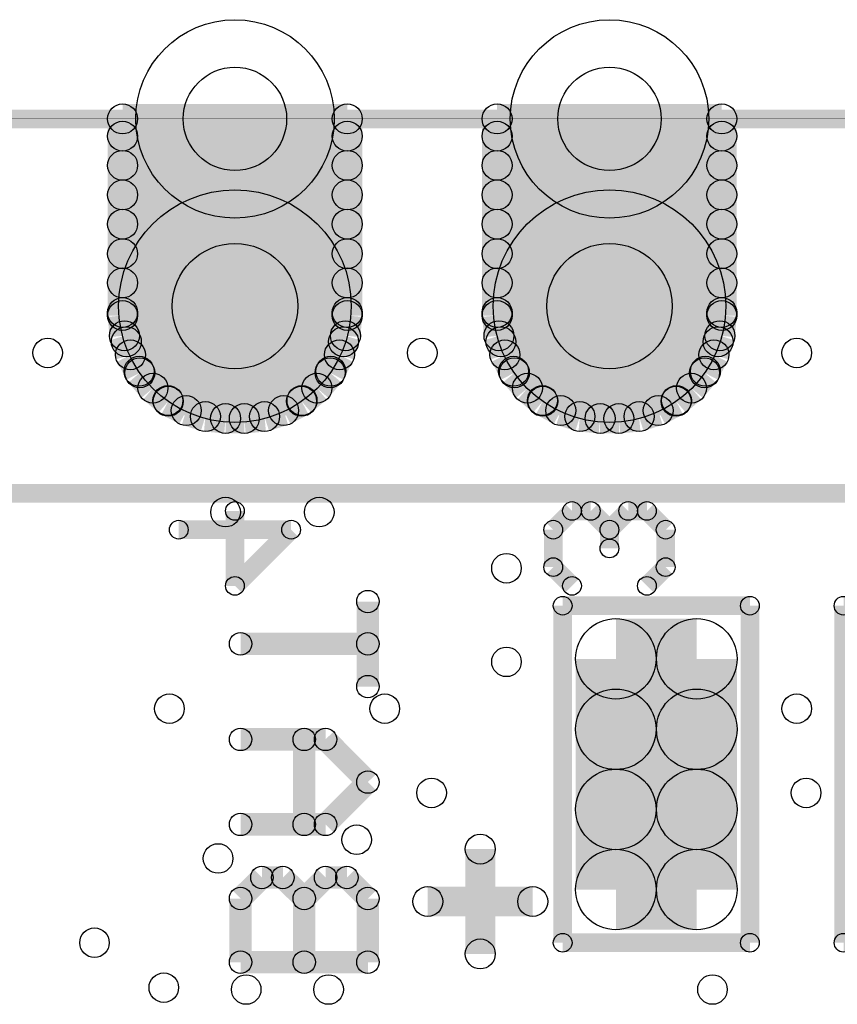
# Model space of a CAD drawing. Extents: x 0 to 26.8, y 0 to 19.7.
# Tile 9 of 12: x 12.3 to 17.9, y 13.1 to 19.7. Entities that reach past the tile are written whole.
import ezdxf

# ---------------------------------------------------------------- set-up
doc = ezdxf.new("R2010")
doc.units = 0
doc.layers.get('0').update_dxf_attribs({"linetype": 'CONTINUOUS'})
for name, color, linetype in [('SEEEDSTUDIOXIAONRF52840V1_1_GBO', 7, 'CONTINUOUS'), ('SEEEDSTUDIOXIAONRF52840V1_1_GBS', 6, 'CONTINUOUS'), ('SEEEDSTUDIOXIAONRF52840V1_1_TXT', 12, 'CONTINUOUS')]:
    doc.layers.add(name, color=color, linetype=linetype)

# ---------------------------------------------------------------- blocks, each defined once
blk = doc.blocks.new('ROUND_3')
blk.add_circle((0, 0), 0.0635)
blk = doc.blocks.new('ROUND_18')
blk.add_circle((0, 0), 0.1016)
blk = doc.blocks.new('ROUND_19')
blk.add_circle((0, 0), 0.0762)
blk = doc.blocks.new('ROUND_26')
blk.add_circle((0, 0), 0.7887)
blk = doc.blocks.new('ROUND_27')
blk.add_circle((0, 0), 0.6731)
blk = doc.blocks.new('ROUND_21')
blk.add_circle((0, 0), 0.2731)
blk = doc.blocks.new('ROUND_85')
blk.add_circle((0, 0), 0.1003)
blk = doc.blocks.new('ROUND_86')
blk.add_circle((0, 0), 0.3505)
blk = doc.blocks.new('ROUND_87')
blk.add_circle((0, 0), 0.4254)

msp = doc.modelspace()

# ---------------------------------------------------------------- linework, layer by layer
at = {"layer": 'SEEEDSTUDIOXIAONRF52840V1_1_GBO'}
for points, const_width in [([(7.4295, 19.0627), (25.2095, 19.0627)], 0.127), ([(24.892, 19.0627), (7.747, 19.0627)], 0.00254), ([(25.2095, 16.5227), (7.4295, 16.5227)], 0.127), ([(13.7795, 15.89532), (13.7795, 16.40332)], 0.127), ([(16.0655, 16.40332), (15.9385, 16.27632)], 0.127), ([(16.1925, 16.40332), (16.0655, 16.40332)], 0.127), ([(16.3195, 16.27632), (16.1925, 16.40332)], 0.127), ([(16.3195, 16.27632), (16.4465, 16.40332)], 0.127), ([(16.4465, 16.40332), (16.5735, 16.40332)], 0.127), ([(16.5735, 16.40332), (16.7005, 16.27632)], 0.127), ([(13.3985, 16.27632), (14.1605, 16.27632)], 0.127), ([(14.1605, 16.27632), (13.7795, 15.89532)], 0.127), ([(15.9385, 16.27632), (15.9385, 16.02232)], 0.127), ([(16.3195, 16.14932), (16.3195, 16.27632)], 0.127), ([(16.7005, 16.27632), (16.7005, 16.02232)], 0.127), ([(15.9385, 16.02232), (16.0655, 15.89532)], 0.127), ([(16.7005, 16.02232), (16.5735, 15.89532)], 0.127), ([(14.6812, 15.21206), (14.6812, 15.78864)], 0.1524), ([(17.272, 15.7607), (16.002, 15.7607)], 0.127), ([(16.002, 15.7607), (16.002, 13.4747)], 0.127), ([(17.272, 13.4747), (17.272, 15.7607)], 0.127), ([(19.177, 15.7607), (17.907, 15.7607)], 0.127), ([(17.907, 15.7607), (17.907, 13.4747)], 0.127), ([(14.6812, 15.50162), (13.8176, 15.50162)], 0.1524), ([(14.39418, 14.85392), (13.8176, 14.85392)], 0.1524), ([(14.2494, 14.27734), (14.2494, 14.85392)], 0.1524), ([(14.39418, 14.85392), (14.6812, 14.56436)], 0.1524), ([(14.6812, 14.56436), (14.39418, 14.27734)], 0.1524), ([(14.39418, 14.27734), (13.8176, 14.27734)], 0.1524), ([(15.4432, 14.1097), (15.4432, 13.3985)], 0.2032), ([(13.8176, 13.77442), (13.96238, 13.91666)], 0.1524), ([(13.96238, 13.91666), (14.10462, 13.91666)], 0.1524), ([(14.10462, 13.91666), (14.2494, 13.77442)], 0.1524), ([(14.2494, 13.77442), (14.39418, 13.91666)], 0.1524), ([(14.39418, 13.91666), (14.53896, 13.91666)], 0.1524), ([(14.53896, 13.91666), (14.6812, 13.77442)], 0.1524), ([(13.8176, 13.34262), (13.8176, 13.77442)], 0.1524), ([(14.2494, 13.77442), (14.2494, 13.34262)], 0.1524), ([(14.6812, 13.77442), (14.6812, 13.34262)], 0.1524), ([(15.7988, 13.7541), (15.0876, 13.7541)], 0.2032), ([(16.002, 13.4747), (17.272, 13.4747)], 0.127), ([(17.907, 13.4747), (19.177, 13.4747)], 0.127), ([(14.6812, 13.34262), (13.8176, 13.34262)], 0.1524)]:
    msp.add_lwpolyline(points, dxfattribs=dict(at, const_width=const_width))
at = {"layer": 'SEEEDSTUDIOXIAONRF52840V1_1_GBS'}
for points, const_width in [([(13.0175, 19.0627), (14.5415, 19.0627)], 0.2032), ([(13.0175, 17.7292), (13.0175, 19.0627)], 0.2032), ([(14.5415, 19.0627), (14.5415, 17.7292)], 0.2032), ([(15.5575, 17.7292), (15.5575, 19.0627)], 0.2032), ([(15.5575, 19.0627), (17.0815, 19.0627)], 0.2032), ([(17.0815, 19.0627), (17.0815, 17.7292)], 0.2032), ([(24.892, 19.0627), (7.747, 19.0627)], 0.00254), ([(14.5415, 18.94586), (13.0175, 18.94586)], 0.2032), ([(15.5575, 18.94586), (17.0815, 18.94586)], 0.2032), ([(13.0175, 18.74774), (14.5415, 18.74774)], 0.2032), ([(17.0815, 18.74774), (15.5575, 18.74774)], 0.2032), ([(14.5415, 18.54708), (13.0175, 18.54708)], 0.2032), ([(15.5575, 18.54708), (17.0815, 18.54708)], 0.2032), ([(13.0175, 18.34896), (14.5415, 18.34896)], 0.2032), ([(17.0815, 18.34896), (15.5575, 18.34896)], 0.2032), ([(14.5415, 18.1483), (13.0175, 18.1483)], 0.2032), ([(15.5575, 18.1483), (17.0815, 18.1483)], 0.2032), ([(13.0175, 17.95018), (14.5415, 17.95018)], 0.2032), ([(17.0815, 17.95018), (15.5575, 17.95018)], 0.2032), ([(14.5415, 17.74952), (13.0175, 17.74952)], 0.2032), ([(15.5575, 17.74952), (17.0815, 17.74952)], 0.2032), ([(13.0302, 17.59204), (13.0175, 17.7292)], 0.2032), ([(14.5415, 17.7292), (14.5288, 17.59204)], 0.2032), ([(15.5702, 17.59204), (15.5575, 17.7292)], 0.2032), ([(17.0815, 17.7292), (17.0688, 17.59204)], 0.2032), ([(13.07084, 17.4625), (13.0302, 17.59204)], 0.2032), ([(13.0429, 17.5514), (14.5161, 17.5514)], 0.2032), ([(14.5288, 17.59204), (14.48816, 17.4625)], 0.2032), ([(15.61084, 17.4625), (15.5702, 17.59204)], 0.2032), ([(17.0561, 17.5514), (15.5829, 17.5514)], 0.2032), ([(17.0688, 17.59204), (17.02816, 17.4625)], 0.2032), ([(13.13434, 17.34058), (13.07084, 17.4625)], 0.2032), ([(14.48816, 17.4625), (14.42466, 17.34058)], 0.2032), ([(15.67434, 17.34058), (15.61084, 17.4625)], 0.2032), ([(17.02816, 17.4625), (16.96466, 17.34058)], 0.2032), ([(14.42974, 17.35074), (13.12926, 17.35074)], 0.2032), ([(13.22324, 17.23644), (13.13434, 17.34058)], 0.2032), ([(14.42466, 17.34058), (14.33576, 17.23644)], 0.2032), ([(15.66926, 17.35074), (16.96974, 17.35074)], 0.2032), ([(15.76324, 17.23644), (15.67434, 17.34058)], 0.2032), ([(16.96466, 17.34058), (16.87576, 17.23644)], 0.2032), ([(13.32738, 17.14754), (13.22324, 17.23644)], 0.2032), ([(14.33576, 17.23644), (14.23162, 17.14754)], 0.2032), ([(15.86738, 17.14754), (15.76324, 17.23644)], 0.2032), ([(16.87576, 17.23644), (16.77162, 17.14754)], 0.2032), ([(13.32484, 17.15262), (14.23416, 17.15262)], 0.2032), ([(13.4493, 17.08404), (13.32738, 17.14754)], 0.2032), ([(14.23162, 17.14754), (14.1097, 17.08404)], 0.2032), ([(16.77416, 17.15262), (15.86484, 17.15262)], 0.2032), ([(15.9893, 17.08404), (15.86738, 17.14754)], 0.2032), ([(16.77162, 17.14754), (16.6497, 17.08404)], 0.2032), ([(13.57884, 17.0434), (13.4493, 17.08404)], 0.2032), ([(14.1097, 17.08404), (13.98016, 17.0434)], 0.2032), ([(16.11884, 17.0434), (15.9893, 17.08404)], 0.2032), ([(16.6497, 17.08404), (16.52016, 17.0434)], 0.2032), ([(13.716, 17.0307), (13.57884, 17.0434)], 0.2032), ([(13.843, 17.0307), (13.716, 17.0307)], 0.2032), ([(13.98016, 17.0434), (13.843, 17.0307)], 0.2032), ([(16.256, 17.0307), (16.11884, 17.0434)], 0.2032), ([(16.383, 17.0307), (16.256, 17.0307)], 0.2032), ([(16.52016, 17.0434), (16.383, 17.0307)], 0.2032), ([(16.36268, 13.83538), (16.36268, 15.40002)], 0.5461), ([(16.36268, 15.40002), (16.91132, 15.40002)], 0.5461), ([(16.91132, 15.40002), (16.91132, 13.83538)], 0.5461), ([(16.91132, 14.9225), (16.36268, 14.9225)], 0.5461), ([(16.36268, 14.37894), (16.91132, 14.37894)], 0.5461), ([(16.91132, 13.83538), (16.36268, 13.83538)], 0.5461)]:
    msp.add_lwpolyline(points, dxfattribs=dict(at, const_width=const_width))

# ---------------------------------------------------------------- block references
at = {"layer": 'SEEEDSTUDIOXIAONRF52840V1_1_GBO'}
for name, p in [('ROUND_3', (13.7795, 16.40332)), ('ROUND_3', (16.0655, 16.40332)), ('ROUND_3', (16.1925, 16.40332)), ('ROUND_3', (16.4465, 16.40332)), ('ROUND_3', (16.5735, 16.40332)), ('ROUND_3', (13.3985, 16.27632)), ('ROUND_3', (14.1605, 16.27632)), ('ROUND_3', (14.1605, 16.27632)), ('ROUND_3', (15.9385, 16.27632)), ('ROUND_3', (16.3195, 16.27632)), ('ROUND_3', (16.3195, 16.27632)), ('ROUND_3', (16.7005, 16.27632)), ('ROUND_3', (16.7005, 16.27632)), ('ROUND_3', (16.3195, 16.14932)), ('ROUND_3', (15.9385, 16.02232)), ('ROUND_3', (16.7005, 16.02232)), ('ROUND_3', (13.7795, 15.89532)), ('ROUND_3', (16.0655, 15.89532)), ('ROUND_3', (16.5735, 15.89532)), ('ROUND_19', (14.6812, 15.78864)), ('ROUND_3', (16.002, 15.7607)), ('ROUND_3', (17.272, 15.7607)), ('ROUND_3', (17.907, 15.7607)), ('ROUND_19', (13.8176, 15.50162)), ('ROUND_19', (14.6812, 15.50162)), ('ROUND_19', (14.6812, 15.21206)), ('ROUND_19', (13.8176, 14.85392)), ('ROUND_19', (14.2494, 14.85392)), ('ROUND_19', (14.39418, 14.85392)), ('ROUND_19', (14.39418, 14.85392)), ('ROUND_19', (14.6812, 14.56436)), ('ROUND_19', (13.8176, 14.27734)), ('ROUND_19', (14.2494, 14.27734)), ('ROUND_19', (14.39418, 14.27734)), ('ROUND_19', (14.39418, 14.27734)), ('ROUND_18', (15.4432, 14.1097)), ('ROUND_19', (13.96238, 13.91666)), ('ROUND_19', (14.10462, 13.91666)), ('ROUND_19', (14.39418, 13.91666)), ('ROUND_19', (14.53896, 13.91666)), ('ROUND_19', (13.8176, 13.77442)), ('ROUND_19', (14.2494, 13.77442)), ('ROUND_19', (14.2494, 13.77442)), ('ROUND_19', (14.6812, 13.77442)), ('ROUND_19', (14.6812, 13.77442)), ('ROUND_18', (15.0876, 13.7541)), ('ROUND_18', (15.7988, 13.7541)), ('ROUND_18', (15.4432, 13.3985)), ('ROUND_3', (16.002, 13.4747)), ('ROUND_3', (16.002, 13.4747)), ('ROUND_3', (17.272, 13.4747)), ('ROUND_3', (17.907, 13.4747)), ('ROUND_3', (17.907, 13.4747)), ('ROUND_19', (13.8176, 13.34262)), ('ROUND_19', (14.2494, 13.34262)), ('ROUND_19', (14.6812, 13.34262))]:
    msp.add_blockref(name, p, dxfattribs=at)
at = {"layer": 'SEEEDSTUDIOXIAONRF52840V1_1_GBS'}
for name, p in [('ROUND_27', (13.7795, 19.0627)), ('ROUND_27', (16.3195, 19.0627)), ('ROUND_18', (13.0175, 19.0627)), ('ROUND_18', (13.0175, 19.0627)), ('ROUND_18', (14.5415, 19.0627)), ('ROUND_18', (15.5575, 19.0627)), ('ROUND_18', (17.0815, 19.0627)), ('ROUND_18', (13.0175, 18.94586)), ('ROUND_18', (14.5415, 18.94586)), ('ROUND_18', (15.5575, 18.94586)), ('ROUND_18', (17.0815, 18.94586)), ('ROUND_18', (13.0175, 18.74774)), ('ROUND_18', (14.5415, 18.74774)), ('ROUND_18', (15.5575, 18.74774)), ('ROUND_18', (17.0815, 18.74774)), ('ROUND_18', (13.0175, 18.54708)), ('ROUND_18', (14.5415, 18.54708)), ('ROUND_18', (15.5575, 18.54708)), ('ROUND_18', (17.0815, 18.54708)), ('ROUND_26', (13.7795, 17.7927)), ('ROUND_26', (16.3195, 17.7927)), ('ROUND_18', (13.0175, 18.34896)), ('ROUND_18', (14.5415, 18.34896)), ('ROUND_18', (15.5575, 18.34896)), ('ROUND_18', (17.0815, 18.34896)), ('ROUND_18', (13.0175, 18.1483)), ('ROUND_18', (14.5415, 18.1483)), ('ROUND_18', (15.5575, 18.1483)), ('ROUND_18', (17.0815, 18.1483)), ('ROUND_18', (13.0175, 17.95018)), ('ROUND_18', (14.5415, 17.95018)), ('ROUND_18', (15.5575, 17.95018)), ('ROUND_18', (17.0815, 17.95018)), ('ROUND_18', (13.0175, 17.74952)), ('ROUND_18', (14.5415, 17.74952)), ('ROUND_18', (15.5575, 17.74952)), ('ROUND_18', (17.0815, 17.74952)), ('ROUND_18', (13.0175, 17.7292)), ('ROUND_18', (14.5415, 17.7292)), ('ROUND_18', (15.5575, 17.7292)), ('ROUND_18', (17.0815, 17.7292)), ('ROUND_18', (13.0302, 17.59204)), ('ROUND_18', (13.0429, 17.5514)), ('ROUND_18', (14.5161, 17.5514)), ('ROUND_18', (14.5288, 17.59204)), ('ROUND_18', (15.5702, 17.59204)), ('ROUND_18', (15.5829, 17.5514)), ('ROUND_18', (17.0561, 17.5514)), ('ROUND_18', (17.0688, 17.59204)), ('ROUND_18', (17.0688, 17.59204)), ('ROUND_18', (13.07084, 17.4625)), ('ROUND_18', (14.48816, 17.4625)), ('ROUND_18', (15.61084, 17.4625)), ('ROUND_18', (17.02816, 17.4625)), ('ROUND_18', (13.12926, 17.35074)), ('ROUND_18', (13.13434, 17.34058)), ('ROUND_18', (14.42466, 17.34058)), ('ROUND_18', (14.42974, 17.35074)), ('ROUND_18', (15.66926, 17.35074)), ('ROUND_18', (15.67434, 17.34058)), ('ROUND_18', (16.96466, 17.34058)), ('ROUND_18', (16.96974, 17.35074)), ('ROUND_18', (13.22324, 17.23644)), ('ROUND_18', (14.33576, 17.23644)), ('ROUND_18', (15.76324, 17.23644)), ('ROUND_18', (16.87576, 17.23644)), ('ROUND_18', (13.32484, 17.15262)), ('ROUND_18', (13.32738, 17.14754)), ('ROUND_18', (14.23162, 17.14754)), ('ROUND_18', (14.23416, 17.15262)), ('ROUND_18', (15.86484, 17.15262)), ('ROUND_18', (15.86738, 17.14754)), ('ROUND_18', (16.77162, 17.14754)), ('ROUND_18', (16.77416, 17.15262)), ('ROUND_18', (13.4493, 17.08404)), ('ROUND_18', (14.1097, 17.08404)), ('ROUND_18', (15.9893, 17.08404)), ('ROUND_18', (16.6497, 17.08404)), ('ROUND_18', (13.57884, 17.0434)), ('ROUND_18', (13.716, 17.0307)), ('ROUND_18', (13.843, 17.0307)), ('ROUND_18', (13.98016, 17.0434)), ('ROUND_18', (16.11884, 17.0434)), ('ROUND_18', (16.256, 17.0307)), ('ROUND_18', (16.383, 17.0307)), ('ROUND_18', (16.52016, 17.0434)), ('ROUND_21', (16.36268, 15.40002)), ('ROUND_21', (16.91132, 15.40002)), ('ROUND_21', (16.36268, 14.9225)), ('ROUND_21', (16.91132, 14.9225)), ('ROUND_21', (16.36268, 14.37894)), ('ROUND_21', (16.91132, 14.37894)), ('ROUND_21', (16.36268, 13.83538)), ('ROUND_21', (16.36268, 13.83538)), ('ROUND_21', (16.91132, 13.83538))]:
    msp.add_blockref(name, p, dxfattribs=at)
at = {"layer": 'SEEEDSTUDIOXIAONRF52840V1_1_TXT'}
for name, p in [('ROUND_86', (13.7795, 19.0627)), ('ROUND_86', (16.3195, 19.0627)), ('ROUND_87', (13.7795, 17.7927)), ('ROUND_87', (16.3195, 17.7927)), ('ROUND_85', (12.5095, 17.4752)), ('ROUND_85', (15.0495, 17.4752)), ('ROUND_85', (17.5895, 17.4752)), ('ROUND_85', (13.716, 16.3957)), ('ROUND_85', (14.351, 16.3957)), ('ROUND_85', (15.621, 16.0147)), ('ROUND_85', (15.621, 15.3797)), ('ROUND_85', (13.335, 15.0622)), ('ROUND_85', (14.7955, 15.0622)), ('ROUND_85', (17.5895, 15.0622)), ('ROUND_85', (15.113, 14.4907)), ('ROUND_85', (17.653, 14.4907)), ('ROUND_85', (14.605, 14.1732)), ('ROUND_85', (13.6652, 14.0462)), ('ROUND_85', (12.827, 13.4747)), ('ROUND_85', (13.2969, 13.1699)), ('ROUND_85', (13.8557, 13.1572)), ('ROUND_85', (14.4145, 13.1572)), ('ROUND_85', (17.018, 13.1572))]:
    msp.add_blockref(name, p, dxfattribs=at)

doc.saveas('drawing.dxf')
